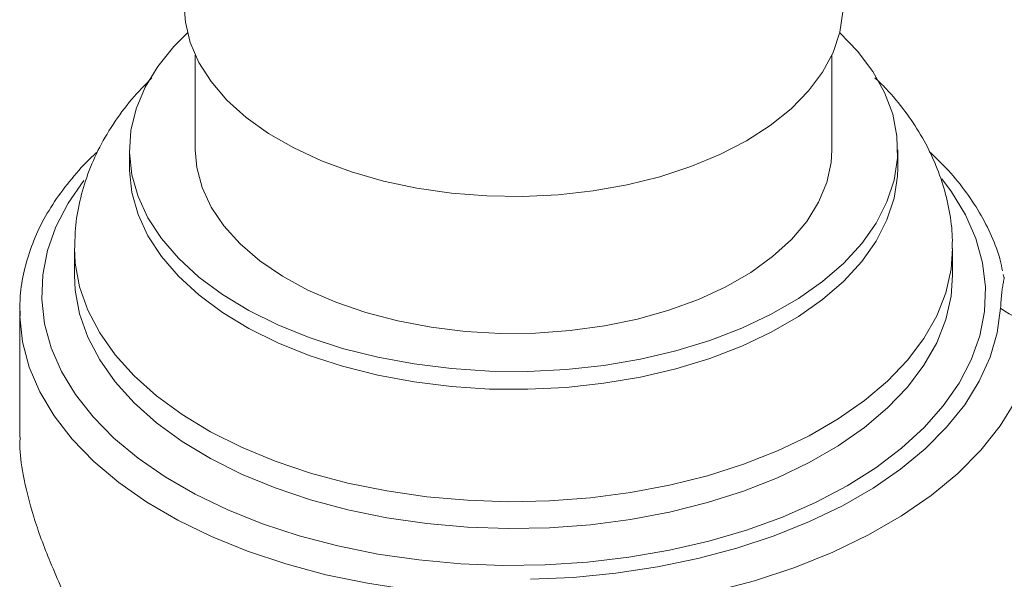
# Model space of a CAD drawing. Header units: inches. Extents: x 0.6 to 16.3, y 0.2 to 11.5.
# Tile 13 of 16: x 11.9 to 13.8, y 7.1 to 8.2. Entities that reach past the tile are written whole.
import ezdxf

# ---------------------------------------------------------------- set-up
doc = ezdxf.new("R2010")
doc.units = ezdxf.units.IN
doc.header["$MEASUREMENT"] = 0

msp = doc.modelspace()

# ---------------------------------------------------------------- linework, layer by layer
at = {"color": 7, "linetype": 'Continuous', "lineweight": 15}
for p, q in [((12.24907659, 8.11192399), (12.24907659, 7.93212353)), ((13.45740992, 7.93212353), (13.45740992, 8.11192399)), ((12.12407659, 7.93212353), (12.12407659, 7.898101)), ((13.58240992, 7.898101), (13.58240992, 7.93212353)), ((12.01990992, 7.7449996), (12.01990992, 7.69396579)), ((13.68657659, 7.69396579), (13.68657659, 7.7449996)), ((13.78390865, 7.69044496), (13.78285503, 7.69527346)), ((11.91574325, 7.62592073), (11.91574325, 7.38639221)), ((11.91585943, 7.61740078), (11.91574325, 7.62592073))]:
    msp.add_line(p, q, dxfattribs=at)
at = {"color": 7, "linetype": 'Continuous', "lineweight": 15, "flags": 128}
for points in [[(12.22824325, 8.2043038), (12.23030501, 8.17502134), (12.23944095, 8.13631182), (12.25577316, 8.09839944), (12.27911017, 8.0617287), (12.30917835, 8.02672951), (12.34562521, 7.99381223), (12.38802342, 7.96336276), (12.4358759, 7.93573811), (12.48862164, 7.91126214), (12.54564223, 7.89022182), (12.60626917, 7.87286383), (12.66979164, 7.85939166), (12.73546493, 7.84996328), (12.80251905, 7.84468921), (12.87016787, 7.84363129), (12.93761826, 7.84680193), (13.00407943, 7.85416396), (13.06877219, 7.86563105), (13.13093807, 7.88106877), (13.18984823, 7.90029613), (13.244812, 7.9230877), (13.29518499, 7.94917627), (13.34037662, 7.97825597), (13.37985705, 8.00998589), (13.41316342, 8.043994), (13.43990523, 8.07988159), (13.45976897, 8.11722793), (13.47252175, 8.15559515), (13.47801406, 8.19453343)], [(12.23420907, 8.15457093), (12.20857578, 8.1288151), (12.17785485, 8.09078266), (12.15384623, 8.0511734), (12.13678853, 8.01038097), (12.12685129, 7.96881078), (12.12413325, 7.92687597), (12.12866143, 7.88499332), (12.14039084, 7.84357907), (12.15920489, 7.80304481), (12.18491661, 7.7637934), (12.21727046, 7.72621493), (12.25594489, 7.69068286), (12.30055554, 7.65755035), (12.35065905, 7.62714666), (12.40575746, 7.59977398), (12.4653032, 7.57570433), (12.52870445, 7.55517694), (12.59533112, 7.53839581), (12.66452103, 7.52552772), (12.73558655, 7.51670057), (12.8078214, 7.51200207), (12.88050766, 7.51147893), (12.95292297, 7.51513635), (13.02434761, 7.52293797), (13.09407174, 7.53480627), (13.1614024, 7.55062328), (13.22567044, 7.57023181), (13.28623714, 7.59343698), (13.34250054, 7.62000817), (13.39390149, 7.64968131), (13.43992913, 7.68216148), (13.48012603, 7.71712589), (13.51409268, 7.75422704), (13.54149151, 7.79309621), (13.56205023, 7.83334709), (13.5755645, 7.87457966), (13.58190002, 7.91638412), (13.58099382, 7.95834501), (13.5728549, 8.0000453), (13.55756417, 8.04107055), (13.53527357, 8.08101304), (13.50620466, 8.11947579), (13.47227743, 8.15457093)], [(12.24907659, 7.93212353), (12.25188471, 7.89853519), (12.26193516, 7.86054894), (12.27916329, 7.8234315), (12.30335997, 7.78763344), (12.33423149, 7.75358929), (12.37140311, 7.72171231), (12.41442361, 7.69238943), (12.4627708, 7.6659766), (12.51585779, 7.64279444), (12.57304018, 7.62312433), (12.63362385, 7.60720506), (12.69687341, 7.59522986), (12.76202109, 7.58734409), (12.82827608, 7.58364348), (12.89483414, 7.58417294), (12.96088734, 7.58892605), (13.02563389, 7.59784512), (13.08828785, 7.61082187), (13.14808868, 7.62769879), (13.2043105, 7.64827101), (13.25627083, 7.67228882), (13.30333895, 7.69946067), (13.34494352, 7.72945673), (13.38057951, 7.76191289), (13.40981436, 7.79643517), (13.43229319, 7.83260454), (13.44774314, 7.86998192), (13.45597666, 7.90811362), (13.45740992, 7.93212353)], [(12.12407659, 7.898101), (12.12413325, 7.89285344), (12.12866143, 7.85097079), (12.14039084, 7.80955654), (12.15920489, 7.76902228), (12.18491661, 7.72977087), (12.21727046, 7.69219239), (12.25594489, 7.65666033), (12.30055554, 7.62352781), (12.35065905, 7.59312413), (12.40575746, 7.56575144), (12.4653032, 7.5416818), (12.52870445, 7.5211544), (12.59533112, 7.50437327), (12.66452103, 7.49150519), (12.73558655, 7.48267803), (12.8078214, 7.47797954), (12.88050766, 7.4774564), (12.95292297, 7.48111382), (13.02434761, 7.48891544), (13.09407174, 7.50078373), (13.1614024, 7.51660074), (13.22567044, 7.53620927), (13.28623714, 7.55941445), (13.34250054, 7.58598564), (13.39390149, 7.61565877), (13.43992913, 7.64813895), (13.48012603, 7.68310336), (13.51409268, 7.72020451), (13.54149151, 7.75907367), (13.56205023, 7.79932456), (13.5755645, 7.84055712), (13.58190002, 7.88236159), (13.58240992, 7.898101)], [(12.01990992, 7.69396579), (12.0213409, 7.66578537), (12.02956743, 7.62093815), (12.04503244, 7.5767327), (12.06760004, 7.5335575), (12.0970719, 7.49179198), (12.13318903, 7.45180316), (12.17563401, 7.41394248), (12.22403385, 7.37854265), (12.27796321, 7.34591477), (12.33694814, 7.31634558), (12.4004703, 7.29009492), (12.46797144, 7.2673935), (12.53885836, 7.24844081), (12.61250811, 7.23340342), (12.68827345, 7.22241346), (12.76548855, 7.21556751), (12.84347484, 7.21292575), (12.92154698, 7.21451139), (12.99901886, 7.22031049), (13.07520966, 7.23027209), (13.14944981, 7.24430865), (13.22108688, 7.26229681), (13.28949134, 7.28407849), (13.35406203, 7.30946227), (13.4142315, 7.33822509), (13.46947099, 7.37011417), (13.51929505, 7.40484927), (13.56326582, 7.44212514), (13.60099689, 7.48161419), (13.63215668, 7.52296939), (13.65647134, 7.56582732), (13.67372721, 7.60981133), (13.68377263, 7.65453489), (13.68657659, 7.69396579)], [(12.88518263, 7.11655333), (12.96661412, 7.12026084), (13.04716151, 7.12810115), (13.12619667, 7.14001312), (13.20310325, 7.15590386), (13.27728153, 7.17564944), (13.34815302, 7.19909589), (13.41516506, 7.22606036), (13.47779506, 7.25633257), (13.53555462, 7.28967645), (13.58799331, 7.32583198), (13.6347022, 7.36451721), (13.67531704, 7.40543045), (13.70952109, 7.44825266), (13.73704764, 7.49264988), (13.75768201, 7.53827591), (13.7712633, 7.58477493), (13.77768559, 7.63178433)], [(13.8505436, 7.60602935), (13.84361515, 7.555315), (13.82896348, 7.50515126), (13.80670285, 7.45592931), (13.77700686, 7.40803301), (13.74010708, 7.36183586), (13.69629127, 7.31769813), (13.64590111, 7.275964), (13.58932958, 7.23695895), (13.52701782, 7.20098714), (13.45945176, 7.16832908), (13.38715831, 7.13923947), (13.31070122, 7.11394514), (13.23067675, 7.09264335), (13.14770893, 7.07550022), (13.06244478, 7.06264943), (12.97554921, 7.0541912), (12.88769987, 7.05019149)]]:
    msp.add_lwpolyline(points, dxfattribs=at)
at = {"color": 8, "linetype": 'Continuous', "lineweight": 15, "flags": 128}
for points in [[(12.03778944, 7.87404809), (12.03760712, 7.87381652), (12.0076811, 7.83074826), (11.98456306, 7.78630478), (11.96843911, 7.7408439), (11.95943909, 7.69473167), (11.95763546, 7.64833934), (11.96304273, 7.60204043), (11.97561737, 7.55620773), (11.99525815, 7.51121024), (12.02180691, 7.46741026), (12.05504991, 7.42516045), (12.09471949, 7.38480097), (12.14049626, 7.34665677), (12.19201165, 7.31103498), (12.24885089, 7.27822238), (12.31055634, 7.24848318), (12.37663118, 7.22205681), (12.44654343, 7.19915605), (12.51973018, 7.17996528), (12.59560219, 7.164639), (12.67354857, 7.15330063), (12.75294174, 7.14604144), (12.83314249, 7.14291989), (12.91350507, 7.1439611), (12.99338246, 7.1491567), (13.07213153, 7.15846486), (13.14911825, 7.17181062), (13.22372275, 7.18908654), (13.29534436, 7.21015352), (13.36340644, 7.23484195), (13.42736099, 7.26295304), (13.48669308, 7.29426046)], [(13.48669308, 7.29426046), (13.540925, 7.32851215), (13.58962011, 7.36543232), (13.63238635, 7.40472372), (13.66887939, 7.44607), (13.6988054, 7.48913826), (13.72192345, 7.53358175), (13.73804739, 7.57904262), (13.74704741, 7.62515485), (13.74885105, 7.67154719), (13.74344377, 7.71784609), (13.73086913, 7.76367879), (13.71122836, 7.80867628), (13.6846796, 7.85247626), (13.66633415, 7.87702229)], [(12.01991057, 7.74560316), (12.0213409, 7.71681917), (12.02956743, 7.67197196), (12.04503244, 7.62776651), (12.06760004, 7.5845913), (12.0970719, 7.54282578), (12.13318903, 7.50283696), (12.17563401, 7.46497628), (12.22403385, 7.42957645), (12.27796321, 7.39694857), (12.33694814, 7.36737938), (12.4004703, 7.34112872), (12.46797144, 7.3184273), (12.53885836, 7.29947462), (12.61250811, 7.28443722), (12.68827345, 7.27344726), (12.76548855, 7.26660131), (12.84347484, 7.26395955), (12.92154698, 7.26554519), (12.99901886, 7.27134429), (13.07520966, 7.28130589), (13.14944981, 7.29534245), (13.22108688, 7.31333061), (13.28949134, 7.33511229), (13.35406203, 7.36049608), (13.4142315, 7.38925889), (13.46947099, 7.42114797), (13.51929505, 7.45588307), (13.56326582, 7.49315894), (13.60099689, 7.53264799), (13.63215668, 7.57400319), (13.65647134, 7.61686112), (13.67372721, 7.66084513), (13.68377263, 7.70556869), (13.6865764, 7.7446798)], [(12.73936348, 7.0887212), (12.65675837, 7.09673335), (12.57572178, 7.10896995), (12.49690062, 7.12533333), (12.42092411, 7.14569285), (12.34839876, 7.16988598), (12.27990354, 7.1977196), (12.21598524, 7.22897152), (12.15715412, 7.26339224), (12.10387981, 7.30070699), (12.05658761, 7.3406179), (12.01565503, 7.38280635), (11.98140885, 7.42693557), (11.95412244, 7.47265326), (11.93401364, 7.51959448), (11.92124296, 7.56738449), (11.91591235, 7.61564179), (11.91585943, 7.61740078)]]:
    msp.add_lwpolyline(points, dxfattribs=at)
at = {"color": 7, "linetype": 'Continuous', "lineweight": 15}
msp.add_arc((13.85167696, 7.72516664), 0.11914268, 231.60849559, 269.45495831, dxfattribs=at)
for points, knots in [([(12.16669877, 8.06887659), (12.15363534, 8.05557631), (12.12642997, 8.02787768), (12.09231303, 7.98156572), (12.06354334, 7.93189498), (12.04193057, 7.88071398), (12.02771447, 7.82879663), (12.0204634, 7.78366463), (12.02064091, 7.75603561), (12.02070622, 7.74586924)], [0, 0, 0, 0, 0.1495660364, 0.31148029, 0.4690029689, 0.6218546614, 0.7704158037, 0.9155222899, 1, 1, 1, 1]), ([(13.68577829, 7.74452198), (13.68598132, 7.75161143), (13.68667185, 7.77572366), (13.68100235, 7.81665602), (13.66914491, 7.86644625), (13.65080363, 7.91476804), (13.62669819, 7.96148018), (13.59648037, 8.00620954), (13.56719199, 8.04231166), (13.54625882, 8.06216075), (13.53905318, 8.06899322)], [0, 0, 0, 0, 0.0586370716, 0.1994329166, 0.3399284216, 0.4813011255, 0.6246928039, 0.7710901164, 0.9212044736, 1, 1, 1, 1]), ([(12.06311008, 7.92791373), (12.05967767, 7.92490934), (12.04142247, 7.90893051), (12.01381226, 7.87767592), (11.98095243, 7.83441286), (11.95483178, 7.78936224), (11.93501146, 7.74318341), (11.92208393, 7.69624134), (11.91560915, 7.65391604), (11.91629729, 7.62738059), (11.91657553, 7.61665103)], [0, 0, 0, 0, 0.0341024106, 0.1813732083, 0.3280816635, 0.4738877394, 0.6184811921, 0.7617013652, 0.9036443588, 1, 1, 1, 1]), ([(13.7813209, 7.70230398), (13.77996834, 7.70907559), (13.77550791, 7.73140675), (13.76117521, 7.76848765), (13.73873208, 7.81323428), (13.70957892, 7.85657012), (13.67776873, 7.89539961), (13.653179, 7.91865241), (13.64241871, 7.92882767)], [0, 0, 0, 0, 0.0824315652, 0.2718398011, 0.4625708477, 0.6549655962, 0.8490153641, 1, 1, 1, 1]), ([(12.1728293, 6.72528886), (12.15646322, 6.76160404), (12.12330407, 6.83518181), (12.06951069, 6.94355052), (12.01749167, 7.04975306), (11.9734637, 7.14746167), (11.94009918, 7.23706158), (11.92216692, 7.31039289), (11.91515957, 7.35971429), (11.91631941, 7.38175201), (11.91656306, 7.38638153)], [0, 0, 0, 0, 0.1451898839, 0.2941675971, 0.4394824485, 0.5896288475, 0.7254132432, 0.8649854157, 0.9716371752, 1, 1, 1, 1])]:
    msp.add_open_spline(points, degree=3, knots=knots, dxfattribs=at)
at = {"color": 8, "linetype": 'Continuous', "lineweight": 15}
msp.add_open_spline([(13.77768559, 7.63178433), (13.77799424, 7.63670533), (13.77861208, 7.6465558), (13.77980777, 7.65968801), (13.78129179, 7.67115567), (13.78280101, 7.6796522), (13.78400745, 7.68565328), (13.78467459, 7.68906141), (13.78456134, 7.69019655), (13.78452071, 7.69060381)], degree=3, knots=[0, 0, 0, 0, 0.1874121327, 0.3751471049, 0.539095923, 0.7039115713, 0.8189874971, 0.9350578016, 1, 1, 1, 1], dxfattribs=at)

doc.saveas('drawing.dxf')
